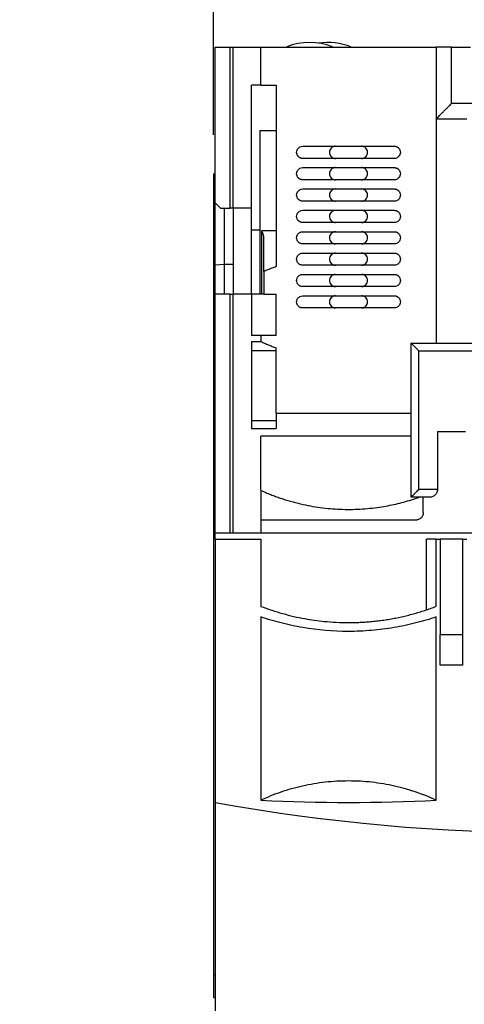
# Model space of a CAD drawing. Header units: inches. Extents: x 0.5 to 21.5, y 0.5 to 16.5.
# Tile 7 of 21: x 3.5 to 4.6, y 11.4 to 14. Entities that reach past the tile are written whole.
import ezdxf

# ---------------------------------------------------------------- set-up
doc = ezdxf.new("R2010")
doc.units = ezdxf.units.IN
doc.header["$LTSCALE"] = 2
doc.header["$MEASUREMENT"] = 0
doc.layers.add('DIMENSIONS', color=140, linetype='Continuous', lineweight=25)
doc.styles.add('SLDTEXTSTYLE0', font='TXT', dxfattribs={"width": 0.7})
doc.dimstyles.new('SLDDIMSTYLE2', dxfattribs={"dimtxt": 0.169922, "dimasz": 0.26, "dimexe": 0, "dimexo": 0.0625, "dimgap": 0.04248, "dimtad": 0, "dimtih": 1, "dimtoh": 1, "dimrnd": 1e-09, "dimzin": 12, "dimdsep": 46, "dimtxsty": 'SLDTEXTSTYLE0', "dimsah": 1, "dimcen": 0.09, "dimadec": 0, "dimazin": 3, "dimtfac": 1, "dimtmove": 0, "dimatfit": 0, "dimfxl": 0, "dimfrac": 2, "dimtolj": 1, "dimtzin": 12, "dimarcsym": 0})

# ---------------------------------------------------------------- blocks, each defined once
blk = doc.blocks.new('_D_5')
at = {"layer": 'DIMENSIONS'}
for p, q in [((4.0022, 13.6621), (4.0022, 14.938)), ((5.7582, 12.7192), (5.7582, 14.938)), ((4.0022, 14.688), (3.5022, 14.688)), ((4.6429, 14.688), (4.5858, 14.688)), ((4.5858, 14.688), (4.5858, 14.418)), ((5.1478, 14.688), (5.2049, 14.688)), ((5.2049, 14.688), (5.2049, 14.418)), ((5.7582, 14.688), (6.2582, 14.688)), ((4.5858, 14.418), (4.6429, 14.418)), ((5.2049, 14.418), (5.1478, 14.418))]:
    blk.add_line(p, q, dxfattribs=at)
for points in [[(4.0022, 14.688), (3.7422, 14.728), (3.7422, 14.648)], [(5.7582, 14.688), (6.0182, 14.648), (6.0182, 14.728)]]:
    blk.add_solid(points, dxfattribs=at)
at = {"layer": 'DIMENSIONS', "char_height": 0.16667, "attachment_point": 1, "style": 'SLDTEXTSTYLE0'}
for s, insert in [('1.76', (4.6429, 14.9409)), ('44.6', (4.6429, 14.6328))]:
    blk.add_mtext(s, dxfattribs=dict(at, insert=insert))

msp = doc.modelspace()

# ---------------------------------------------------------------- linework, layer by layer
for p, q in [((4.0062, 13.4873), (4.0062, 13.8888)), ((4.0062, 13.8888), (4.0456, 13.8888)), ((4.0456, 13.4735), (4.0456, 13.8888)), ((4.0456, 13.8888), (4.0534, 13.8888)), ((4.0534, 13.4735), (4.0534, 13.8888)), ((4.0534, 13.8888), (4.1243, 13.8888)), ((4.1243, 13.7904), (4.1243, 13.8888)), ((4.1243, 13.8888), (4.577, 13.8888)), ((4.577, 13.8888), (4.577, 13.7038)), ((4.6164, 13.7432), (4.6164, 13.8888)), ((4.6164, 13.8888), (4.6656, 13.8888)), ((4.1243, 13.7904), (4.1007, 13.7904)), ((4.1007, 13.4735), (4.1007, 13.7904)), ((4.1637, 13.7904), (4.1637, 13.3223)), ((5.1479, 13.7432), (4.6164, 13.7432)), ((4.577, 13.7038), (4.6558, 13.7038)), ((4.577, 13.7038), (4.577, 13.1251)), ((4.1215, 13.6723), (4.1215, 13.251)), ((4.1637, 13.6723), (4.1215, 13.6723)), ((4.0022, 13.5621), (4.0062, 13.5621)), ((4.0022, 13.5621), (4.0022, 13.503)), ((4.0062, 13.503), (4.0022, 13.503)), ((4.0022, 13.503), (4.0022, 11.4951)), ((4.0062, 13.4873), (4.02, 13.4735)), ((4.0062, 13.3263), (4.0062, 13.4873)), ((4.0298, 13.4735), (4.0298, 13.3278)), ((4.0534, 13.4735), (4.0456, 13.4735)), ((4.1007, 13.4735), (4.0534, 13.4735)), ((4.0534, 13.4735), (4.0534, 13.3278)), ((4.1007, 13.4164), (4.1007, 13.4735)), ((4.1007, 13.251), (4.1007, 13.4164)), ((4.1637, 13.4144), (4.1262, 13.4144)), ((4.1262, 13.4144), (4.1262, 13.251)), ((4.1322, 13.3097), (4.1322, 13.3959)), ((4.0298, 13.3278), (4.0062, 13.3263)), ((4.0062, 13.251), (4.0062, 13.3263)), ((4.0534, 13.3278), (4.0298, 13.3278)), ((4.0298, 13.3278), (4.0298, 13.251)), ((4.0534, 13.3278), (4.0534, 13.251)), ((4.1322, 13.3097), (4.1322, 13.251)), ((4.0062, 12.6349), (4.0062, 13.251)), ((4.0456, 13.251), (4.0062, 13.251)), ((4.0456, 12.6349), (4.0456, 13.251)), ((4.0456, 13.251), (4.0534, 13.251)), ((4.0534, 12.6349), (4.0534, 13.251)), ((4.1007, 13.251), (4.0534, 13.251)), ((4.1007, 13.251), (4.1007, 13.1447)), ((4.1322, 13.251), (4.1007, 13.251)), ((4.1637, 13.1447), (4.1637, 13.251)), ((4.1243, 13.1447), (4.1007, 13.1447)), ((4.1243, 13.1447), (4.1243, 13.129)), ((4.1007, 13.129), (4.1007, 12.9046)), ((4.1007, 13.129), (4.1243, 13.129)), ((4.1637, 12.944), (4.1637, 13.1129)), ((4.5121, 13.1251), (4.7207, 13.1251)), ((4.5121, 12.7274), (4.5121, 13.1251)), ((4.1637, 13.1054), (4.1007, 13.1054)), ((4.5318, 13.1054), (4.7011, 13.1054)), ((4.5318, 12.7471), (4.5318, 13.1054)), ((4.1637, 12.944), (4.1637, 12.9046)), ((4.1637, 12.944), (4.5121, 12.944)), ((4.1637, 12.9243), (4.1007, 12.9243)), ((4.1007, 12.9046), (4.1637, 12.9046)), ((4.5121, 12.8849), (4.1243, 12.8849)), ((4.58, 12.8967), (4.6528, 12.8967)), ((4.58, 12.8967), (4.58, 12.7471)), ((4.1247, 12.745), (4.1247, 12.6349)), ((4.58, 12.7471), (4.5318, 12.7471)), ((4.5603, 12.7274), (4.5121, 12.7274)), ((4.5436, 12.688), (4.5436, 12.7274)), ((4.5239, 12.6684), (4.1247, 12.6684)), ((4.0456, 12.6349), (4.0062, 12.6349)), ((4.0062, 12.6192), (4.0062, 12.6349)), ((4.0534, 12.6349), (4.0456, 12.6349)), ((4.1247, 12.6349), (4.0534, 12.6349)), ((5.6396, 12.6349), (4.1247, 12.6349)), ((4.0062, 12.6192), (4.0062, 11.94)), ((4.0062, 12.6192), (4.1243, 12.6192)), ((4.1243, 12.6192), (4.1243, 12.4458)), ((4.5515, 12.4376), (4.5515, 12.6192)), ((4.577, 12.6192), (4.5515, 12.6192)), ((4.577, 12.4459), (4.577, 12.6192)), ((4.577, 12.6192), (4.5869, 12.6192)), ((4.5869, 12.6192), (4.5869, 12.3731)), ((4.6459, 12.6192), (4.5869, 12.6192)), ((4.6459, 12.6192), (4.6558, 12.6192)), ((4.6459, 12.3731), (4.6459, 12.6192)), ((4.1243, 12.4185), (4.1243, 11.9453)), ((4.577, 11.9453), (4.577, 12.4185)), ((4.5869, 12.3731), (4.6459, 12.3731)), ((4.5869, 12.2943), (4.5869, 12.3731)), ((4.6459, 12.2943), (4.6459, 12.3731)), ((4.6459, 12.2943), (4.5869, 12.2943)), ((4.0062, 11.94), (4.0062, 11.4018)), ((4.0022, 11.4951), (4.0062, 11.4951)), ((4.0022, 11.4951), (4.0022, 11.4361)), ((4.0022, 11.4361), (4.0062, 11.4361))]:
    msp.add_line(p, q)
for centre, radius, start, end in [((4.2503, 13.7432), 0.1575, 67.9245, 112.0875), ((4.2975, 13.7432), 0.1575, 67.9245, 98.6269), ((4.3507, 16.7733), 4.8333, 267.3154, 272.6846), ((4.8822, 16.7733), 4.912, 259.7272, 280.2728)]:
    msp.add_arc(centre, radius, start, end)
for points, knots in [([(4.6164, 13.8888), (4.6061, 13.8888), (4.5959, 13.8888), (4.5813, 13.8888), (4.577, 13.8888), (4.577, 13.8888)], [0, 0, 0, 0, 0.5, 0.5, 1, 1, 1, 1]), ([(4.1243, 13.7904), (4.1286, 13.7904), (4.1372, 13.7904), (4.1504, 13.7904), (4.1592, 13.7904), (4.1637, 13.7904)], [0, 0, 0, 0, 0.333371, 0.666629, 1, 1, 1, 1]), ([(4.577, 13.7038), (4.5771, 13.7038), (4.5771, 13.7039), (4.5775, 13.7042), (4.5781, 13.7049), (4.579, 13.7057), (4.5801, 13.7068), (4.5821, 13.7088), (4.5856, 13.7124), (4.5909, 13.7177), (4.597, 13.7238), (4.603, 13.7297), (4.6095, 13.7363), (4.6139, 13.7406), (4.6164, 13.7432)], [0, 0, 0, 0, 0.0408995, 0.0823039, 0.1244565, 0.1675876, 0.2119125, 0.2576294, 0.3741121, 0.5057762, 0.6213036, 0.7555082, 0.8568825, 1, 1, 1, 1]), ([(4.2326, 13.6014), (4.2317, 13.6015), (4.2301, 13.6015), (4.2279, 13.6021), (4.226, 13.6028), (4.2244, 13.6037), (4.2231, 13.6045), (4.2222, 13.6053), (4.2201, 13.6073), (4.2176, 13.6111), (4.2164, 13.6172), (4.2176, 13.6233), (4.2208, 13.6281), (4.2258, 13.632), (4.23, 13.6326), (4.2326, 13.6329)], [0, 0, 0, 0, 0.052069, 0.098934, 0.140593, 0.177044, 0.208286, 0.234318, 0.255142, 0.382613, 0.500729, 0.618878, 0.746421, 0.841791, 1, 1, 1, 1]), ([(4.2326, 13.6329), (4.2374, 13.6329), (4.2471, 13.6329), (4.2618, 13.6329), (4.2765, 13.6329), (4.2912, 13.6329), (4.306, 13.6329), (4.3209, 13.6329), (4.3358, 13.6329), (4.3556, 13.6329), (4.3804, 13.6329), (4.4101, 13.6329), (4.4396, 13.6329), (4.459, 13.6329), (4.4688, 13.6329)], [0, 0, 0, 0, 0.062656, 0.125176, 0.187604, 0.249989, 0.312376, 0.374813, 0.437347, 0.500023, 0.625187, 0.749989, 0.874802, 1, 1, 1, 1]), ([(4.3172, 13.6329), (4.3165, 13.6329), (4.3152, 13.6329), (4.3133, 13.6325), (4.311, 13.6317), (4.3085, 13.6304), (4.3052, 13.6277), (4.3022, 13.6233), (4.3011, 13.6172), (4.3022, 13.6111), (4.3052, 13.6066), (4.3085, 13.6039), (4.3113, 13.6025), (4.3142, 13.6016), (4.3162, 13.6015), (4.3172, 13.6014)], [0, 0, 0, 0, 0.040141, 0.080057, 0.120384, 0.185322, 0.250688, 0.3803, 0.500045, 0.619791, 0.749403, 0.814341, 0.879707, 0.939749, 1, 1, 1, 1]), ([(4.3841, 13.6014), (4.3848, 13.6015), (4.3861, 13.6015), (4.3881, 13.6019), (4.3903, 13.6026), (4.3928, 13.6039), (4.3962, 13.6066), (4.3991, 13.6111), (4.4003, 13.6172), (4.3991, 13.6233), (4.3962, 13.6277), (4.3928, 13.6304), (4.39, 13.6319), (4.3871, 13.6328), (4.3851, 13.6329), (4.3841, 13.6329)], [0, 0, 0, 0, 0.040141, 0.080057, 0.120384, 0.185322, 0.250688, 0.3803, 0.500045, 0.619791, 0.749403, 0.814341, 0.879707, 0.939749, 1, 1, 1, 1]), ([(4.4688, 13.6329), (4.4696, 13.6329), (4.4712, 13.6328), (4.4735, 13.6323), (4.4754, 13.6315), (4.4769, 13.6307), (4.4782, 13.6298), (4.4792, 13.629), (4.4813, 13.6271), (4.4837, 13.6233), (4.4845, 13.6192), (4.4845, 13.6152), (4.4837, 13.6111), (4.4809, 13.6068), (4.4776, 13.604), (4.4739, 13.6019), (4.4706, 13.6016), (4.4688, 13.6014)], [0, 0, 0, 0, 0.052015, 0.098832, 0.140448, 0.176862, 0.208072, 0.234077, 0.25488, 0.38222, 0.500214, 0.500353, 0.618377, 0.745747, 0.802287, 0.887085, 1, 1, 1, 1]), ([(4.4688, 13.6014), (4.4639, 13.6014), (4.4542, 13.6014), (4.4395, 13.6014), (4.4248, 13.6014), (4.4101, 13.6014), (4.3953, 13.6014), (4.3805, 13.6014), (4.3656, 13.6014), (4.3457, 13.6014), (4.3209, 13.6014), (4.2912, 13.6014), (4.2617, 13.6014), (4.2423, 13.6014), (4.2326, 13.6014)], [0, 0, 0, 0, 0.062656, 0.125176, 0.187604, 0.249989, 0.312376, 0.374813, 0.437347, 0.500023, 0.625187, 0.749989, 0.874802, 1, 1, 1, 1]), ([(4.2326, 13.5463), (4.2317, 13.5464), (4.2301, 13.5464), (4.2279, 13.547), (4.226, 13.5477), (4.2244, 13.5486), (4.2231, 13.5494), (4.2222, 13.5502), (4.2201, 13.5522), (4.2176, 13.556), (4.2164, 13.5621), (4.2176, 13.5682), (4.2208, 13.573), (4.2258, 13.5769), (4.23, 13.5774), (4.2326, 13.5778)], [0, 0, 0, 0, 0.052069, 0.098934, 0.140593, 0.177044, 0.208286, 0.234318, 0.255142, 0.382613, 0.500729, 0.618878, 0.746421, 0.841791, 1, 1, 1, 1]), ([(4.2326, 13.5778), (4.2374, 13.5778), (4.2471, 13.5778), (4.2618, 13.5778), (4.2765, 13.5778), (4.2912, 13.5778), (4.306, 13.5778), (4.3209, 13.5778), (4.3358, 13.5778), (4.3556, 13.5778), (4.3804, 13.5778), (4.4101, 13.5778), (4.4396, 13.5778), (4.459, 13.5778), (4.4688, 13.5778)], [0, 0, 0, 0, 0.0626564, 0.1251757, 0.1876043, 0.2499889, 0.3123764, 0.3748134, 0.4373468, 0.5000229, 0.6251874, 0.7499889, 0.8748018, 1, 1, 1, 1]), ([(4.3172, 13.5778), (4.3165, 13.5778), (4.3152, 13.5777), (4.3133, 13.5774), (4.311, 13.5766), (4.3085, 13.5753), (4.3052, 13.5726), (4.3022, 13.5682), (4.3011, 13.5621), (4.3022, 13.556), (4.3052, 13.5515), (4.3085, 13.5488), (4.3113, 13.5474), (4.3142, 13.5465), (4.3162, 13.5464), (4.3172, 13.5463)], [0, 0, 0, 0, 0.040141, 0.080057, 0.120384, 0.185322, 0.250688, 0.3803, 0.500045, 0.619791, 0.749403, 0.814341, 0.879707, 0.939749, 1, 1, 1, 1]), ([(4.3841, 13.5463), (4.3848, 13.5463), (4.3861, 13.5464), (4.3881, 13.5468), (4.3903, 13.5475), (4.3928, 13.5488), (4.3962, 13.5515), (4.3991, 13.556), (4.4003, 13.5621), (4.3991, 13.5682), (4.3962, 13.5726), (4.3928, 13.5753), (4.39, 13.5768), (4.3871, 13.5777), (4.3851, 13.5778), (4.3841, 13.5778)], [0, 0, 0, 0, 0.0401415, 0.0800567, 0.1203839, 0.1853221, 0.2506883, 0.3802999, 0.5000454, 0.6197909, 0.7494025, 0.8143409, 0.8797073, 0.9397495, 1, 1, 1, 1]), ([(4.4688, 13.5778), (4.4696, 13.5778), (4.4712, 13.5777), (4.4735, 13.5771), (4.4754, 13.5764), (4.4769, 13.5756), (4.4782, 13.5747), (4.4792, 13.5739), (4.4813, 13.5719), (4.4837, 13.5682), (4.4845, 13.564), (4.4845, 13.5601), (4.4837, 13.556), (4.4809, 13.5517), (4.4776, 13.5489), (4.4739, 13.5468), (4.4706, 13.5465), (4.4688, 13.5463)], [0, 0, 0, 0, 0.052015, 0.098832, 0.140448, 0.176862, 0.208072, 0.234077, 0.25488, 0.38222, 0.500214, 0.500353, 0.618377, 0.745747, 0.802287, 0.887085, 1, 1, 1, 1]), ([(4.4688, 13.5463), (4.4639, 13.5463), (4.4542, 13.5463), (4.4395, 13.5463), (4.4248, 13.5463), (4.4101, 13.5463), (4.3953, 13.5463), (4.3805, 13.5463), (4.3656, 13.5463), (4.3457, 13.5463), (4.3209, 13.5463), (4.2912, 13.5463), (4.2617, 13.5463), (4.2423, 13.5463), (4.2326, 13.5463)], [0, 0, 0, 0, 0.062656, 0.125176, 0.187604, 0.249989, 0.312376, 0.374813, 0.437347, 0.500023, 0.625187, 0.749989, 0.874802, 1, 1, 1, 1]), ([(4.2326, 13.4912), (4.2317, 13.4912), (4.2301, 13.4913), (4.2279, 13.4919), (4.226, 13.4926), (4.2244, 13.4934), (4.2231, 13.4943), (4.2222, 13.4951), (4.2201, 13.4971), (4.2176, 13.5009), (4.2164, 13.5069), (4.2176, 13.513), (4.2208, 13.5178), (4.2258, 13.5217), (4.23, 13.5223), (4.2326, 13.5227)], [0, 0, 0, 0, 0.052069, 0.098934, 0.140593, 0.177044, 0.208286, 0.234318, 0.255142, 0.382613, 0.500729, 0.618878, 0.746421, 0.841791, 1, 1, 1, 1]), ([(4.2326, 13.5227), (4.2374, 13.5227), (4.2471, 13.5227), (4.2618, 13.5227), (4.2765, 13.5227), (4.2912, 13.5227), (4.306, 13.5227), (4.3209, 13.5227), (4.3358, 13.5227), (4.3556, 13.5227), (4.3804, 13.5227), (4.4101, 13.5227), (4.4396, 13.5227), (4.459, 13.5227), (4.4688, 13.5227)], [0, 0, 0, 0, 0.0626564, 0.1251757, 0.1876043, 0.2499889, 0.3123764, 0.3748134, 0.4373468, 0.5000229, 0.6251874, 0.7499889, 0.8748018, 1, 1, 1, 1]), ([(4.3172, 13.5227), (4.3165, 13.5227), (4.3152, 13.5226), (4.3133, 13.5222), (4.311, 13.5215), (4.3085, 13.5202), (4.3052, 13.5175), (4.3022, 13.513), (4.3011, 13.5069), (4.3022, 13.5009), (4.3052, 13.4964), (4.3085, 13.4937), (4.3113, 13.4923), (4.3142, 13.4914), (4.3162, 13.4913), (4.3172, 13.4912)], [0, 0, 0, 0, 0.040141, 0.080057, 0.120384, 0.185322, 0.250688, 0.3803, 0.500045, 0.619791, 0.749403, 0.814341, 0.879707, 0.939749, 1, 1, 1, 1]), ([(4.3841, 13.4912), (4.3848, 13.4912), (4.3861, 13.4913), (4.3881, 13.4917), (4.3903, 13.4924), (4.3928, 13.4937), (4.3962, 13.4964), (4.3991, 13.5009), (4.4003, 13.5069), (4.3991, 13.513), (4.3962, 13.5175), (4.3928, 13.5202), (4.39, 13.5216), (4.3871, 13.5225), (4.3851, 13.5226), (4.3841, 13.5227)], [0, 0, 0, 0, 0.040141, 0.080057, 0.120384, 0.185322, 0.250688, 0.3803, 0.500045, 0.619791, 0.749403, 0.814341, 0.879707, 0.939749, 1, 1, 1, 1]), ([(4.4688, 13.5227), (4.4696, 13.5227), (4.4712, 13.5226), (4.4735, 13.522), (4.4754, 13.5213), (4.4769, 13.5205), (4.4782, 13.5196), (4.4792, 13.5188), (4.4813, 13.5168), (4.4837, 13.513), (4.4845, 13.5089), (4.4845, 13.505), (4.4837, 13.5009), (4.4809, 13.4966), (4.4776, 13.4937), (4.4739, 13.4917), (4.4706, 13.4914), (4.4688, 13.4912)], [0, 0, 0, 0, 0.052015, 0.098832, 0.140448, 0.176862, 0.208072, 0.234077, 0.25488, 0.38222, 0.500214, 0.500353, 0.618377, 0.745747, 0.802287, 0.887085, 1, 1, 1, 1]), ([(4.4688, 13.4912), (4.4639, 13.4912), (4.4542, 13.4912), (4.4395, 13.4912), (4.4248, 13.4912), (4.4101, 13.4912), (4.3953, 13.4912), (4.3805, 13.4912), (4.3656, 13.4912), (4.3457, 13.4912), (4.3209, 13.4912), (4.2912, 13.4912), (4.2617, 13.4912), (4.2423, 13.4912), (4.2326, 13.4912)], [0, 0, 0, 0, 0.062656, 0.125176, 0.187604, 0.249989, 0.312376, 0.374813, 0.437347, 0.500023, 0.625187, 0.749989, 0.874802, 1, 1, 1, 1]), ([(4.2326, 13.4361), (4.2317, 13.4361), (4.2301, 13.4362), (4.2279, 13.4367), (4.226, 13.4375), (4.2244, 13.4383), (4.2231, 13.4392), (4.2222, 13.44), (4.2201, 13.442), (4.2176, 13.4457), (4.2164, 13.4518), (4.2176, 13.4579), (4.2208, 13.4627), (4.2258, 13.4666), (4.23, 13.4672), (4.2326, 13.4676)], [0, 0, 0, 0, 0.052069, 0.098934, 0.140593, 0.177044, 0.208286, 0.234318, 0.255142, 0.382613, 0.500729, 0.618878, 0.746421, 0.841791, 1, 1, 1, 1]), ([(4.2326, 13.4676), (4.2374, 13.4676), (4.2471, 13.4676), (4.2618, 13.4676), (4.2765, 13.4676), (4.2912, 13.4676), (4.306, 13.4676), (4.3209, 13.4676), (4.3358, 13.4676), (4.3556, 13.4676), (4.3804, 13.4676), (4.4101, 13.4676), (4.4396, 13.4676), (4.459, 13.4676), (4.4688, 13.4676)], [0, 0, 0, 0, 0.0626564, 0.1251757, 0.1876043, 0.2499889, 0.3123764, 0.3748134, 0.4373468, 0.5000229, 0.6251874, 0.7499889, 0.8748018, 1, 1, 1, 1]), ([(4.3172, 13.4676), (4.3165, 13.4676), (4.3152, 13.4675), (4.3133, 13.4671), (4.311, 13.4664), (4.3085, 13.4651), (4.3052, 13.4624), (4.3022, 13.4579), (4.3011, 13.4518), (4.3022, 13.4457), (4.3052, 13.4413), (4.3085, 13.4386), (4.3113, 13.4371), (4.3142, 13.4362), (4.3162, 13.4361), (4.3172, 13.4361)], [0, 0, 0, 0, 0.0401415, 0.0800567, 0.1203839, 0.1853221, 0.2506883, 0.3802999, 0.5000454, 0.6197909, 0.7494025, 0.8143409, 0.8797073, 0.9397495, 1, 1, 1, 1]), ([(4.3841, 13.4361), (4.3848, 13.4361), (4.3861, 13.4362), (4.3881, 13.4365), (4.3903, 13.4373), (4.3928, 13.4386), (4.3962, 13.4413), (4.3991, 13.4457), (4.4003, 13.4518), (4.3991, 13.4579), (4.3962, 13.4624), (4.3928, 13.4651), (4.39, 13.4665), (4.3871, 13.4674), (4.3851, 13.4675), (4.3841, 13.4676)], [0, 0, 0, 0, 0.0401415, 0.0800567, 0.1203839, 0.1853221, 0.2506883, 0.3802999, 0.5000454, 0.6197909, 0.7494025, 0.8143409, 0.8797073, 0.9397495, 1, 1, 1, 1]), ([(4.4688, 13.4676), (4.4696, 13.4675), (4.4712, 13.4675), (4.4735, 13.4669), (4.4754, 13.4662), (4.4769, 13.4653), (4.4782, 13.4645), (4.4792, 13.4637), (4.4813, 13.4617), (4.4837, 13.4579), (4.4845, 13.4538), (4.4845, 13.4499), (4.4837, 13.4457), (4.4809, 13.4414), (4.4776, 13.4386), (4.4739, 13.4366), (4.4706, 13.4363), (4.4688, 13.4361)], [0, 0, 0, 0, 0.052015, 0.098832, 0.140448, 0.176862, 0.208072, 0.234077, 0.25488, 0.38222, 0.500214, 0.500353, 0.618377, 0.745747, 0.802287, 0.887085, 1, 1, 1, 1]), ([(4.1215, 13.4164), (4.1208, 13.4164), (4.1192, 13.4164), (4.1166, 13.4164), (4.1128, 13.4164), (4.1075, 13.4164), (4.1029, 13.4164), (4.1007, 13.4164)], [0, 0, 0, 0, 0.133693, 0.268025, 0.404271, 0.701261, 1, 1, 1, 1]), ([(4.1322, 13.3959), (4.1321, 13.3971), (4.1321, 13.3993), (4.1316, 13.4026), (4.1307, 13.4057), (4.1296, 13.4088), (4.1281, 13.4117), (4.1268, 13.4135), (4.1262, 13.4144)], [0, 0, 0, 0, 0.177073, 0.348612, 0.515589, 0.679057, 0.840136, 1, 1, 1, 1]), ([(4.4688, 13.4361), (4.4639, 13.4361), (4.4542, 13.4361), (4.4395, 13.4361), (4.4248, 13.4361), (4.4101, 13.4361), (4.3953, 13.4361), (4.3805, 13.4361), (4.3656, 13.4361), (4.3457, 13.4361), (4.3209, 13.4361), (4.2912, 13.4361), (4.2617, 13.4361), (4.2423, 13.4361), (4.2326, 13.4361)], [0, 0, 0, 0, 0.062656, 0.125176, 0.187604, 0.249989, 0.312376, 0.374813, 0.437347, 0.500023, 0.625187, 0.749989, 0.874802, 1, 1, 1, 1]), ([(4.2326, 13.381), (4.2317, 13.381), (4.2301, 13.3811), (4.2279, 13.3816), (4.226, 13.3824), (4.2244, 13.3832), (4.2231, 13.3841), (4.2222, 13.3849), (4.2201, 13.3868), (4.2176, 13.3906), (4.2164, 13.3967), (4.2176, 13.4028), (4.2208, 13.4076), (4.2258, 13.4115), (4.23, 13.4121), (4.2326, 13.4125)], [0, 0, 0, 0, 0.052069, 0.098934, 0.140593, 0.177044, 0.208286, 0.234318, 0.255142, 0.382613, 0.500729, 0.618878, 0.746421, 0.841791, 1, 1, 1, 1]), ([(4.2326, 13.4125), (4.2374, 13.4125), (4.2471, 13.4125), (4.2618, 13.4125), (4.2765, 13.4125), (4.2912, 13.4125), (4.306, 13.4125), (4.3209, 13.4125), (4.3358, 13.4125), (4.3556, 13.4125), (4.3804, 13.4125), (4.4101, 13.4125), (4.4396, 13.4125), (4.459, 13.4125), (4.4688, 13.4125)], [0, 0, 0, 0, 0.0626564, 0.1251757, 0.1876043, 0.2499889, 0.3123764, 0.3748134, 0.4373468, 0.5000229, 0.6251874, 0.7499889, 0.8748018, 1, 1, 1, 1]), ([(4.3172, 13.4125), (4.3165, 13.4124), (4.3152, 13.4124), (4.3133, 13.412), (4.311, 13.4113), (4.3085, 13.41), (4.3052, 13.4073), (4.3022, 13.4028), (4.3011, 13.3967), (4.3022, 13.3906), (4.3052, 13.3862), (4.3085, 13.3835), (4.3113, 13.382), (4.3142, 13.3811), (4.3162, 13.381), (4.3172, 13.381)], [0, 0, 0, 0, 0.040141, 0.080057, 0.120384, 0.185322, 0.250688, 0.3803, 0.500045, 0.619791, 0.749403, 0.814341, 0.879707, 0.939749, 1, 1, 1, 1]), ([(4.3841, 13.381), (4.3848, 13.381), (4.3861, 13.381), (4.3881, 13.3814), (4.3903, 13.3822), (4.3928, 13.3835), (4.3962, 13.3862), (4.3991, 13.3906), (4.4003, 13.3967), (4.3991, 13.4028), (4.3962, 13.4072), (4.3928, 13.41), (4.39, 13.4114), (4.3871, 13.4123), (4.3851, 13.4124), (4.3841, 13.4125)], [0, 0, 0, 0, 0.040141, 0.080057, 0.120384, 0.185322, 0.250688, 0.3803, 0.500045, 0.619791, 0.749403, 0.814341, 0.879707, 0.939749, 1, 1, 1, 1]), ([(4.4688, 13.4125), (4.4696, 13.4124), (4.4712, 13.4123), (4.4735, 13.4118), (4.4754, 13.4111), (4.4769, 13.4102), (4.4782, 13.4094), (4.4792, 13.4085), (4.4813, 13.4066), (4.4837, 13.4028), (4.4845, 13.3987), (4.4845, 13.3947), (4.4837, 13.3906), (4.4809, 13.3863), (4.4776, 13.3835), (4.4739, 13.3815), (4.4706, 13.3811), (4.4688, 13.381)], [0, 0, 0, 0, 0.052015, 0.098832, 0.140448, 0.176862, 0.208072, 0.234077, 0.25488, 0.38222, 0.500214, 0.500353, 0.618377, 0.745747, 0.802287, 0.887085, 1, 1, 1, 1]), ([(4.4688, 13.381), (4.4639, 13.381), (4.4542, 13.381), (4.4395, 13.381), (4.4248, 13.381), (4.4101, 13.381), (4.3953, 13.381), (4.3805, 13.381), (4.3656, 13.381), (4.3457, 13.381), (4.3209, 13.381), (4.2912, 13.381), (4.2617, 13.381), (4.2423, 13.381), (4.2326, 13.381)], [0, 0, 0, 0, 0.062656, 0.125176, 0.187604, 0.249989, 0.312376, 0.374813, 0.437347, 0.500023, 0.625187, 0.749989, 0.874802, 1, 1, 1, 1]), ([(4.2326, 13.3258), (4.2317, 13.3259), (4.2301, 13.326), (4.2279, 13.3265), (4.226, 13.3272), (4.2244, 13.3281), (4.2231, 13.3289), (4.2222, 13.3298), (4.2201, 13.3317), (4.2176, 13.3355), (4.2164, 13.3416), (4.2176, 13.3477), (4.2208, 13.3525), (4.2258, 13.3564), (4.23, 13.357), (4.2326, 13.3573)], [0, 0, 0, 0, 0.052069, 0.098934, 0.140593, 0.177044, 0.208286, 0.234318, 0.255142, 0.382613, 0.500729, 0.618878, 0.746421, 0.841791, 1, 1, 1, 1]), ([(4.2326, 13.3573), (4.2374, 13.3573), (4.2471, 13.3573), (4.2618, 13.3573), (4.2765, 13.3573), (4.2912, 13.3573), (4.306, 13.3573), (4.3209, 13.3573), (4.3358, 13.3573), (4.3556, 13.3573), (4.3804, 13.3573), (4.4101, 13.3573), (4.4396, 13.3573), (4.459, 13.3573), (4.4688, 13.3573)], [0, 0, 0, 0, 0.0626564, 0.1251757, 0.1876043, 0.2499889, 0.3123764, 0.3748134, 0.4373468, 0.5000229, 0.6251874, 0.7499889, 0.8748018, 1, 1, 1, 1]), ([(4.3172, 13.3573), (4.3165, 13.3573), (4.3152, 13.3573), (4.3133, 13.3569), (4.311, 13.3562), (4.3085, 13.3549), (4.3052, 13.3521), (4.3022, 13.3477), (4.3011, 13.3416), (4.3022, 13.3355), (4.3052, 13.3311), (4.3085, 13.3283), (4.3113, 13.3269), (4.3142, 13.326), (4.3162, 13.3259), (4.3172, 13.3258)], [0, 0, 0, 0, 0.040141, 0.080057, 0.120384, 0.185322, 0.250688, 0.3803, 0.500045, 0.619791, 0.749403, 0.814341, 0.879707, 0.939749, 1, 1, 1, 1]), ([(4.3841, 13.3258), (4.3848, 13.3259), (4.3861, 13.3259), (4.3881, 13.3263), (4.3903, 13.327), (4.3928, 13.3283), (4.3962, 13.331), (4.3991, 13.3355), (4.4003, 13.3416), (4.3991, 13.3477), (4.3962, 13.3521), (4.3928, 13.3549), (4.39, 13.3563), (4.3871, 13.3572), (4.3851, 13.3573), (4.3841, 13.3573)], [0, 0, 0, 0, 0.040141, 0.080057, 0.120384, 0.185322, 0.250688, 0.3803, 0.500045, 0.619791, 0.749403, 0.814341, 0.879707, 0.939749, 1, 1, 1, 1]), ([(4.4688, 13.3573), (4.4696, 13.3573), (4.4712, 13.3572), (4.4735, 13.3567), (4.4754, 13.3559), (4.4769, 13.3551), (4.4782, 13.3542), (4.4792, 13.3534), (4.4813, 13.3515), (4.4837, 13.3477), (4.4845, 13.3436), (4.4845, 13.3396), (4.4837, 13.3355), (4.4809, 13.3312), (4.4776, 13.3284), (4.4739, 13.3264), (4.4706, 13.326), (4.4688, 13.3258)], [0, 0, 0, 0, 0.052015, 0.098832, 0.140448, 0.176862, 0.208072, 0.234077, 0.25488, 0.38222, 0.500214, 0.500353, 0.618377, 0.745747, 0.802287, 0.887085, 1, 1, 1, 1]), ([(4.1637, 13.3223), (4.1601, 13.321), (4.153, 13.3183), (4.1425, 13.3141), (4.1356, 13.3112), (4.1322, 13.3097)], [0, 0, 0, 0, 0.331273, 0.664533, 1, 1, 1, 1]), ([(4.4688, 13.3258), (4.4639, 13.3258), (4.4542, 13.3258), (4.4395, 13.3258), (4.4248, 13.3258), (4.4101, 13.3258), (4.3953, 13.3258), (4.3805, 13.3258), (4.3656, 13.3258), (4.3457, 13.3258), (4.3209, 13.3258), (4.2912, 13.3258), (4.2617, 13.3258), (4.2423, 13.3258), (4.2326, 13.3258)], [0, 0, 0, 0, 0.062656, 0.125176, 0.187604, 0.249989, 0.312376, 0.374813, 0.437347, 0.500023, 0.625187, 0.749989, 0.874802, 1, 1, 1, 1]), ([(4.2326, 13.2707), (4.2317, 13.2708), (4.2301, 13.2708), (4.2279, 13.2714), (4.226, 13.2721), (4.2244, 13.273), (4.2231, 13.2738), (4.2222, 13.2746), (4.2201, 13.2766), (4.2176, 13.2804), (4.2164, 13.2865), (4.2176, 13.2926), (4.2208, 13.2974), (4.2258, 13.3013), (4.23, 13.3019), (4.2326, 13.3022)], [0, 0, 0, 0, 0.052069, 0.098934, 0.140593, 0.177044, 0.208286, 0.234318, 0.255142, 0.382613, 0.500729, 0.618878, 0.746421, 0.841791, 1, 1, 1, 1]), ([(4.2326, 13.3022), (4.2374, 13.3022), (4.2471, 13.3022), (4.2618, 13.3022), (4.2765, 13.3022), (4.2912, 13.3022), (4.306, 13.3022), (4.3209, 13.3022), (4.3358, 13.3022), (4.3556, 13.3022), (4.3804, 13.3022), (4.4101, 13.3022), (4.4396, 13.3022), (4.459, 13.3022), (4.4688, 13.3022)], [0, 0, 0, 0, 0.0626564, 0.1251757, 0.1876043, 0.2499889, 0.3123764, 0.3748134, 0.4373468, 0.5000229, 0.6251874, 0.7499889, 0.8748018, 1, 1, 1, 1]), ([(4.3172, 13.3022), (4.3165, 13.3022), (4.3152, 13.3022), (4.3133, 13.3018), (4.311, 13.301), (4.3085, 13.2997), (4.3052, 13.297), (4.3022, 13.2926), (4.3011, 13.2865), (4.3022, 13.2804), (4.3052, 13.2759), (4.3085, 13.2732), (4.3113, 13.2718), (4.3142, 13.2709), (4.3162, 13.2708), (4.3172, 13.2707)], [0, 0, 0, 0, 0.040141, 0.080057, 0.120384, 0.185322, 0.250688, 0.3803, 0.500045, 0.619791, 0.749403, 0.814341, 0.879707, 0.939749, 1, 1, 1, 1]), ([(4.3841, 13.2707), (4.3848, 13.2708), (4.3861, 13.2708), (4.3881, 13.2712), (4.3903, 13.2719), (4.3928, 13.2732), (4.3962, 13.2759), (4.3991, 13.2804), (4.4003, 13.2865), (4.3991, 13.2926), (4.3962, 13.297), (4.3928, 13.2997), (4.39, 13.3012), (4.3871, 13.3021), (4.3851, 13.3022), (4.3841, 13.3022)], [0, 0, 0, 0, 0.0401415, 0.0800567, 0.1203839, 0.1853221, 0.2506883, 0.3802999, 0.5000454, 0.6197909, 0.7494025, 0.8143409, 0.8797073, 0.9397495, 1, 1, 1, 1]), ([(4.4688, 13.3022), (4.4696, 13.3022), (4.4712, 13.3021), (4.4735, 13.3016), (4.4754, 13.3008), (4.4769, 13.3), (4.4782, 13.2991), (4.4792, 13.2983), (4.4813, 13.2964), (4.4837, 13.2926), (4.4845, 13.2884), (4.4845, 13.2845), (4.4837, 13.2804), (4.4809, 13.2761), (4.4776, 13.2733), (4.4739, 13.2712), (4.4706, 13.2709), (4.4688, 13.2707)], [0, 0, 0, 0, 0.052015, 0.098832, 0.140448, 0.176862, 0.208072, 0.234077, 0.25488, 0.38222, 0.500214, 0.500353, 0.618377, 0.745747, 0.802287, 0.887085, 1, 1, 1, 1]), ([(4.4688, 13.2707), (4.4639, 13.2707), (4.4542, 13.2707), (4.4395, 13.2707), (4.4248, 13.2707), (4.4101, 13.2707), (4.3953, 13.2707), (4.3805, 13.2707), (4.3656, 13.2707), (4.3457, 13.2707), (4.3209, 13.2707), (4.2912, 13.2707), (4.2617, 13.2707), (4.2423, 13.2707), (4.2326, 13.2707)], [0, 0, 0, 0, 0.062656, 0.125176, 0.187604, 0.249989, 0.312376, 0.374813, 0.437347, 0.500023, 0.625187, 0.749989, 0.874802, 1, 1, 1, 1]), ([(4.2326, 13.2156), (4.2317, 13.2156), (4.2301, 13.2157), (4.2279, 13.2163), (4.226, 13.217), (4.2244, 13.2179), (4.2231, 13.2187), (4.2222, 13.2195), (4.2201, 13.2215), (4.2176, 13.2253), (4.2164, 13.2313), (4.2176, 13.2374), (4.2208, 13.2422), (4.2258, 13.2461), (4.23, 13.2467), (4.2326, 13.2471)], [0, 0, 0, 0, 0.052069, 0.098934, 0.140593, 0.177044, 0.208286, 0.234318, 0.255142, 0.382613, 0.500729, 0.618878, 0.746421, 0.841791, 1, 1, 1, 1]), ([(4.2326, 13.2471), (4.2374, 13.2471), (4.2471, 13.2471), (4.2618, 13.2471), (4.2765, 13.2471), (4.2912, 13.2471), (4.306, 13.2471), (4.3209, 13.2471), (4.3358, 13.2471), (4.3556, 13.2471), (4.3804, 13.2471), (4.4101, 13.2471), (4.4396, 13.2471), (4.459, 13.2471), (4.4688, 13.2471)], [0, 0, 0, 0, 0.0626564, 0.1251757, 0.1876043, 0.2499889, 0.3123764, 0.3748134, 0.4373468, 0.5000229, 0.6251874, 0.7499889, 0.8748018, 1, 1, 1, 1]), ([(4.3172, 13.2471), (4.3165, 13.2471), (4.3152, 13.247), (4.3133, 13.2466), (4.311, 13.2459), (4.3085, 13.2446), (4.3052, 13.2419), (4.3022, 13.2375), (4.3011, 13.2314), (4.3022, 13.2253), (4.3052, 13.2208), (4.3085, 13.2181), (4.3113, 13.2167), (4.3142, 13.2158), (4.3162, 13.2157), (4.3172, 13.2156)], [0, 0, 0, 0, 0.040141, 0.080057, 0.120384, 0.185322, 0.250688, 0.3803, 0.500045, 0.619791, 0.749403, 0.814341, 0.879707, 0.939749, 1, 1, 1, 1]), ([(4.3841, 13.2156), (4.3848, 13.2156), (4.3861, 13.2157), (4.3881, 13.2161), (4.3903, 13.2168), (4.3928, 13.2181), (4.3962, 13.2208), (4.3991, 13.2253), (4.4003, 13.2314), (4.3991, 13.2375), (4.3962, 13.2419), (4.3928, 13.2446), (4.39, 13.2461), (4.3871, 13.2469), (4.3851, 13.2471), (4.3841, 13.2471)], [0, 0, 0, 0, 0.040141, 0.080057, 0.120384, 0.185322, 0.250688, 0.3803, 0.500045, 0.619791, 0.749403, 0.814341, 0.879707, 0.939749, 1, 1, 1, 1]), ([(4.4688, 13.2471), (4.4696, 13.2471), (4.4712, 13.247), (4.4735, 13.2464), (4.4754, 13.2457), (4.4769, 13.2449), (4.4782, 13.244), (4.4792, 13.2432), (4.4813, 13.2412), (4.4837, 13.2374), (4.4845, 13.2333), (4.4845, 13.2294), (4.4837, 13.2253), (4.4809, 13.221), (4.4776, 13.2181), (4.4739, 13.2161), (4.4706, 13.2158), (4.4688, 13.2156)], [0, 0, 0, 0, 0.052015, 0.098832, 0.140448, 0.176862, 0.208072, 0.234077, 0.25488, 0.38222, 0.500214, 0.500353, 0.618377, 0.745747, 0.802287, 0.887085, 1, 1, 1, 1]), ([(4.4688, 13.2156), (4.4639, 13.2156), (4.4542, 13.2156), (4.4395, 13.2156), (4.4248, 13.2156), (4.4101, 13.2156), (4.3953, 13.2156), (4.3805, 13.2156), (4.3656, 13.2156), (4.3457, 13.2156), (4.3209, 13.2156), (4.2912, 13.2156), (4.2617, 13.2156), (4.2423, 13.2156), (4.2326, 13.2156)], [0, 0, 0, 0, 0.062656, 0.125176, 0.187604, 0.249989, 0.312376, 0.374813, 0.437347, 0.500023, 0.625187, 0.749989, 0.874802, 1, 1, 1, 1]), ([(4.1637, 13.1447), (4.1592, 13.1447), (4.1504, 13.1447), (4.1372, 13.1447), (4.1286, 13.1447), (4.1243, 13.1447)], [0, 0, 0, 0, 0.333371, 0.666629, 1, 1, 1, 1]), ([(4.1243, 13.129), (4.1275, 13.1275), (4.134, 13.1246), (4.1438, 13.1205), (4.1537, 13.1166), (4.1603, 13.1141), (4.1637, 13.1129)], [0, 0, 0, 0, 0.252317, 0.502993, 0.752171, 1, 1, 1, 1]), ([(4.5318, 13.1054), (4.5309, 13.1063), (4.5293, 13.1079), (4.5271, 13.11), (4.5237, 13.1134), (4.52, 13.1172), (4.5164, 13.1208), (4.5141, 13.1231), (4.5124, 13.1247), (4.5122, 13.1249), (4.5121, 13.1251)], [0, 0, 0, 0, 0.100277, 0.181963, 0.245058, 0.495017, 0.626796, 0.743158, 0.875903, 1, 1, 1, 1]), ([(4.1246, 12.745), (4.1246, 12.7547), (4.1246, 12.7781), (4.1245, 12.815), (4.1243, 12.8519), (4.1243, 12.8752), (4.1243, 12.8849)], [0, 0, 0, 0, 0.2083092, 0.5, 0.7916659, 1, 1, 1, 1]), ([(4.1247, 12.745), (4.1288, 12.7432), (4.1371, 12.7395), (4.1497, 12.7343), (4.1624, 12.7294), (4.1751, 12.7249), (4.188, 12.7207), (4.2009, 12.7168), (4.2139, 12.7133), (4.2391, 12.7071), (4.2773, 12.7), (4.3288, 12.6956), (4.3803, 12.6959), (4.4213, 12.7001), (4.4519, 12.7053), (4.4726, 12.7096), (4.4931, 12.7147), (4.5134, 12.7206), (4.5266, 12.7251), (4.5333, 12.7274)], [0, 0, 0, 0, 0.034352, 0.068302, 0.101882, 0.135124, 0.168062, 0.200729, 0.23316, 0.265392, 0.387515, 0.507966, 0.626952, 0.746627, 0.796545, 0.846704, 0.897243, 0.948298, 1, 1, 1, 1]), ([(4.5121, 12.7274), (4.5121, 12.7274), (4.5122, 12.7275), (4.5126, 12.7279), (4.5133, 12.7286), (4.5145, 12.7298), (4.5164, 12.7317), (4.52, 12.7353), (4.524, 12.7394), (4.5283, 12.7437), (4.5305, 12.7458), (4.5318, 12.7471)], [0, 0, 0, 0, 0.061506, 0.124405, 0.189484, 0.257455, 0.373687, 0.505421, 0.755203, 0.856688, 1, 1, 1, 1]), ([(4.58, 12.7471), (4.58, 12.7463), (4.5799, 12.7448), (4.5795, 12.7425), (4.5788, 12.7402), (4.5776, 12.7376), (4.5757, 12.7346), (4.5721, 12.731), (4.5681, 12.7288), (4.5638, 12.7276), (4.5616, 12.7275), (4.5603, 12.7274)], [0, 0, 0, 0, 0.061506, 0.124405, 0.189484, 0.257455, 0.373687, 0.505421, 0.755203, 0.856688, 1, 1, 1, 1]), ([(4.5436, 12.688), (4.5436, 12.6872), (4.5435, 12.6857), (4.5431, 12.6836), (4.5427, 12.682), (4.5419, 12.68), (4.5407, 12.6776), (4.5379, 12.6739), (4.5341, 12.6708), (4.5296, 12.6691), (4.5265, 12.6685), (4.5248, 12.6684), (4.5239, 12.6684)], [0, 0, 0, 0, 0.0931758, 0.171413, 0.2347108, 0.2830717, 0.4093095, 0.5223006, 0.7462948, 0.862417, 0.9294242, 1, 1, 1, 1]), ([(4.1243, 12.4458), (4.1336, 12.4424), (4.1521, 12.4356), (4.1806, 12.427), (4.209, 12.4197), (4.2445, 12.4124), (4.2915, 12.4058), (4.3347, 12.4036), (4.3659, 12.4039), (4.3811, 12.4045), (4.3963, 12.4054), (4.4115, 12.4067), (4.4268, 12.4084), (4.442, 12.4104), (4.4572, 12.4128), (4.4775, 12.4166), (4.4978, 12.4211), (4.5177, 12.4263), (4.5328, 12.4307), (4.5477, 12.4354), (4.5625, 12.4404), (4.5722, 12.4441), (4.577, 12.4459)], [0, 0, 0, 0, 0.068186, 0.134282, 0.19835, 0.260593, 0.368279, 0.499769, 0.531668, 0.563543, 0.595507, 0.627618, 0.659913, 0.69243, 0.725208, 0.758281, 0.825415, 0.85953, 0.894046, 0.928966, 0.964285, 1, 1, 1, 1]), ([(4.577, 12.4185), (4.56, 12.4127), (4.5424, 12.4075), (4.506, 12.3983), (4.4871, 12.3942), (4.449, 12.3878), (4.4297, 12.3853), (4.4003, 12.3828), (4.3905, 12.3821), (4.3706, 12.3813), (4.3605, 12.381), (4.3105, 12.3811), (4.2714, 12.3845), (4.214, 12.3943), (4.1952, 12.3983), (4.1589, 12.4075), (4.1414, 12.4127), (4.1243, 12.4185)], [0, 0, 0, 0, 0.125, 0.125, 0.25, 0.25, 0.375, 0.375, 0.4375, 0.4375, 0.5, 0.5, 0.75, 0.75, 0.875, 0.875, 1, 1, 1, 1]), ([(4.577, 11.9453), (4.5438, 11.961), (4.5081, 11.9734), (4.4601, 11.9842), (4.4503, 11.9861), (4.4307, 11.9893), (4.4209, 11.9907), (4.3912, 11.994), (4.3713, 11.9951), (4.331, 11.9952), (4.3105, 11.994), (4.2708, 11.9897), (4.2513, 11.9864), (4.2131, 11.9779), (4.1943, 11.9726), (4.1583, 11.9602), (4.1409, 11.9532), (4.1243, 11.9453)], [0, 0, 0, 0, 0.25, 0.25, 0.3125, 0.3125, 0.375, 0.375, 0.5, 0.5, 0.625, 0.625, 0.75, 0.75, 0.875, 0.875, 1, 1, 1, 1])]:
    msp.add_open_spline(points, degree=3, knots=knots)
for points in [[(4.02, 13.4735), (4.027, 13.4735), (4.0363, 13.4735), (4.0456, 13.4735)], [(4.1322, 13.251), (4.1374, 13.251), (4.1478, 13.251), (4.1584, 13.251), (4.1637, 13.251)]]:
    msp.add_open_spline(points, degree=3)

# ---------------------------------------------------------------- dimensions: what is measured, and where the dimension line sits
at = {"layer": 'DIMENSIONS'}
dim = msp.add_linear_dim(base=(5.7582, 14.688), p1=(4.0022, 13.5621), p2=(5.7582, 12.6192), dimstyle='SLDDIMSTYLE2', dxfattribs=at)
dim.commit()
dim.dimension.update_dxf_attribs({"geometry": '_D_5', "text_midpoint": (4.8953, 14.688), "dimtype": 160})

doc.saveas('drawing.dxf')
